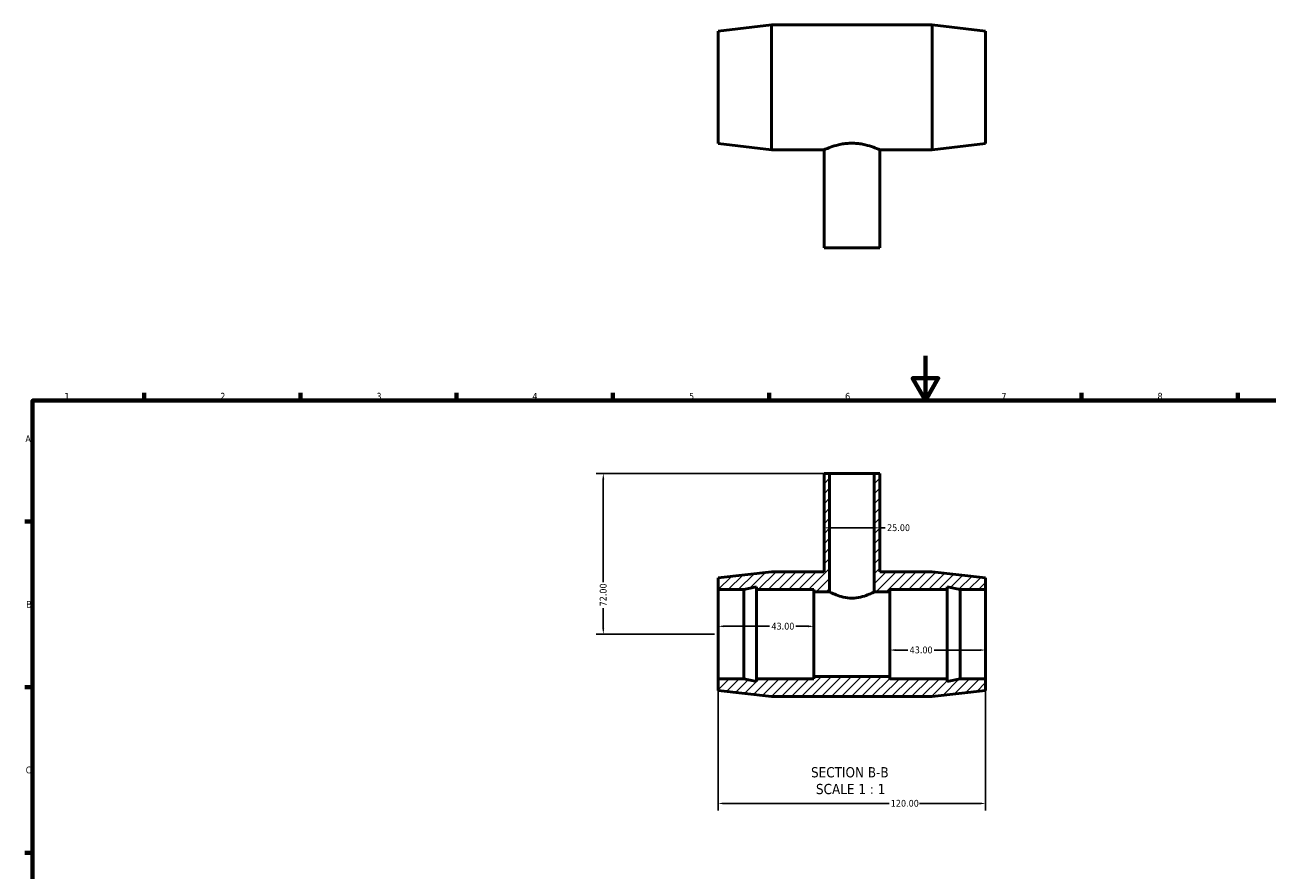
# Model space of a CAD drawing. Header units: millimetres. Extents: x 0 to 894, y -15 to 742.
# Tile 2 of 3: x 17 to 574, y 363 to 742. Entities that reach past the tile are written whole.
import ezdxf

# ---------------------------------------------------------------- set-up
doc = ezdxf.new("R2010")
doc.units = ezdxf.units.MM
for name, color, linetype, lineweight in [('Border (ANSI)', 7, 'Continuous', 70), ('Dimension (ANSI)', 7, 'Continuous', 25), ('Hatch (ANSI)', 7, 'Continuous', 18), ('Symbol (ANSI)', 7, 'Continuous', 25), ('Visible (ANSI)', 7, 'Continuous', 50)]:
    doc.layers.add(name, color=color, linetype=linetype, lineweight=lineweight)
doc.styles.add('Label Text (ANSI)', font='tahoma.ttf')
doc.styles.add('Note Text (ANSI)', font='tahoma.ttf')
doc.dimstyles.new('Default - mm (ANSI)', dxfattribs={"dimtxt": 3.048, "dimasz": 2.5, "dimexe": 3.175, "dimexo": 1.6002, "dimgap": 0.8, "dimtad": 0, "dimtoh": 1, "dimrnd": 1e-08, "dimzin": 4, "dimdsep": 46, "dimtxsty": 'Note Text (ANSI)', "dimcen": 0.09, "dimdle": 10, "dimclrd": 256, "dimclre": 256, "dimclrt": 230, "dimadec": 1, "dimazin": 1, "dimtfac": 1, "dimtofl": 0, "dimtmove": 0, "dimatfit": 3, "dimfxl": 1, "dimtolj": 1, "dimtzin": 4, "dimlwd": -1, "dimlwe": -1, "dimarcsym": 0})

# ---------------------------------------------------------------- blocks, each defined once
blk = doc.blocks.new('Borders Default Border')
at = {"layer": 'Border (ANSI)'}
for p, q in [((70.08, 574), (70.08, 577.45)), ((140.17, 574), (140.17, 577.45)), ((210.25, 574), (210.25, 577.45)), ((280.33, 574), (280.33, 577.45)), ((350.42, 574), (350.42, 577.45)), ((490.58, 574), (490.58, 577.45)), ((560.67, 574), (560.67, 577.45)), ((20, 519.75), (16.55, 519.75)), ((20, 445.5), (16.55, 445.5)), ((20, 371.25), (16.55, 371.25))]:
    blk.add_line(p, q, dxfattribs=at)
at = {"layer": 'Border (ANSI)', "flags": 128}
for points in [[(420.5, 594), (420.5, 574), (414.73, 584), (426.27, 584), (420.5, 574)], [(20, 20), (20, 574), (821, 574), (821, 20), (20, 20)]]:
    blk.add_lwpolyline(points, dxfattribs=at)
at = {"layer": 'Border (ANSI)', "color": 230, "true_color": 0xff0080, "char_height": 3.05, "attachment_point": 7, "style": 'Note Text (ANSI)'}
for s, insert in [('1', (34.35, 574.4)), ('2', (104.2, 574.4)), ('3', (174.26, 574.34)), ('4', (244.23, 574.4)), ('5', (314.48, 574.34)), ('6', (384.49, 574.34)), ('7', (454.6, 574.4)), ('8', (524.63, 574.33)), ('A', (16.78, 555.35)), ('B', (17.15, 481.1)), ('C', (16.95, 406.8))]:
    blk.add_mtext(s, dxfattribs=dict(at, insert=insert))
blk = doc.blocks.new('*D7')
at = {"layer": 'Defpoints', "color": 0, "transparency": 16777216}
for p in [(375.03, 516.94), (400.03, 516.94), (400.03, 516.94)]:
    blk.add_point(p, dxfattribs=at)
at = {"layer": 'Dimension (ANSI)', "transparency": 16777216}
for p, q in [((377.53, 516.94), (397.53, 516.94)), ((400.03, 516.94), (402.53, 516.94))]:
    blk.add_line(p, q, dxfattribs=at)
for points in [[(377.53, 517.35), (377.53, 516.52), (375.03, 516.94)], [(397.53, 517.35), (397.53, 516.52), (400.03, 516.94)]]:
    blk.add_solid(points, dxfattribs=at)
at = {"layer": 'Dimension (ANSI)', "color": 230, "true_color": 0xff0080, "transparency": 16777216, "insert": (403.33, 518.53), "char_height": 3.048, "attachment_point": 1, "style": 'Note Text (ANSI)'}
blk.add_mtext('\\A1;25.00', dxfattribs=at)
blk = doc.blocks.new('*D8')
at = {"layer": 'Defpoints', "color": 0, "transparency": 16777216}
for p in [(404.53, 469.25), (447.53, 469.25), (404.53, 462.14)]:
    blk.add_point(p, dxfattribs=at)
at = {"layer": 'Dimension (ANSI)', "transparency": 16777216}
for p, q in [((407.03, 462.14), (412.65, 462.14)), ((445.03, 462.14), (424.42, 462.14))]:
    blk.add_line(p, q, dxfattribs=at)
for points in [[(407.03, 462.56), (407.03, 461.72), (404.53, 462.14)], [(445.03, 462.56), (445.03, 461.72), (447.53, 462.14)]]:
    blk.add_solid(points, dxfattribs=at)
at = {"layer": 'Dimension (ANSI)', "color": 230, "true_color": 0xff0080, "transparency": 16777216, "insert": (413.45, 463.73), "char_height": 3.048, "attachment_point": 1, "style": 'Note Text (ANSI)'}
blk.add_mtext('\\A1;43.00', dxfattribs=at)
blk = doc.blocks.new('*D9')
at = {"layer": 'Defpoints', "color": 0, "transparency": 16777216}
for p in [(327.53, 449.25), (447.53, 449.25), (447.53, 393.38)]:
    blk.add_point(p, dxfattribs=at)
at = {"layer": 'Dimension (ANSI)', "transparency": 16777216}
for p, q in [((327.53, 447.65), (327.53, 390.21)), ((447.53, 447.65), (447.53, 390.21)), ((330.03, 393.38), (404.19, 393.38)), ((445.03, 393.38), (417.87, 393.38))]:
    blk.add_line(p, q, dxfattribs=at)
for points in [[(330.03, 393.8), (330.03, 392.96), (327.53, 393.38)], [(445.03, 393.8), (445.03, 392.96), (447.53, 393.38)]]:
    blk.add_solid(points, dxfattribs=at)
at = {"layer": 'Dimension (ANSI)', "color": 230, "true_color": 0xff0080, "transparency": 16777216, "insert": (404.99, 394.97), "char_height": 3.048, "attachment_point": 1, "style": 'Note Text (ANSI)'}
blk.add_mtext('\\A1;120.00', dxfattribs=at)
blk = doc.blocks.new('*D10')
at = {"layer": 'Defpoints', "color": 0, "transparency": 16777216}
for p in [(377.53, 541.25), (276.03, 469.25), (327.53, 469.25)]:
    blk.add_point(p, dxfattribs=at)
at = {"layer": 'Dimension (ANSI)', "transparency": 16777216}
for p, q in [((375.93, 541.25), (272.86, 541.25)), ((276.03, 538.75), (276.03, 492.57)), ((276.03, 471.75), (276.03, 480.92)), ((325.93, 469.25), (272.86, 469.25))]:
    blk.add_line(p, q, dxfattribs=at)
for points in [[(275.61, 538.75), (276.45, 538.75), (276.03, 541.25)], [(275.61, 471.75), (276.45, 471.75), (276.03, 469.25)]]:
    blk.add_solid(points, dxfattribs=at)
at = {"layer": 'Dimension (ANSI)', "color": 230, "true_color": 0xff0080, "transparency": 16777216, "insert": (274.44, 481.72), "char_height": 3.048, "attachment_point": 1, "rotation": 90, "style": 'Note Text (ANSI)'}
blk.add_mtext('\\A1;72.00', dxfattribs=at)
blk = doc.blocks.new('*D11')
at = {"layer": 'Defpoints', "color": 0, "transparency": 16777216}
for p in [(327.53, 469.25), (370.53, 472.78), (370.53, 469.25)]:
    blk.add_point(p, dxfattribs=at)
at = {"layer": 'Dimension (ANSI)', "transparency": 16777216}
for p, q in [((330.03, 472.78), (350.65, 472.78)), ((368.03, 472.78), (362.42, 472.78))]:
    blk.add_line(p, q, dxfattribs=at)
for points in [[(330.03, 473.2), (330.03, 472.37), (327.53, 472.78)], [(368.03, 473.2), (368.03, 472.37), (370.53, 472.78)]]:
    blk.add_solid(points, dxfattribs=at)
at = {"layer": 'Dimension (ANSI)', "color": 230, "true_color": 0xff0080, "transparency": 16777216, "insert": (351.45, 474.37), "char_height": 3.048, "attachment_point": 1, "style": 'Note Text (ANSI)'}
blk.add_mtext('\\A1;43.00', dxfattribs=at)

msp = doc.modelspace()

# ---------------------------------------------------------------- hatches: boundary and pattern name
at = {"layer": 'Hatch (ANSI)'}
h = msp.add_hatch(dxfattribs=at)
h.set_pattern_fill('ANSI31', color=256, scale=25.4, style=0)
h.set_pattern_definition([(45, (0, 0), (-2.245064, 2.245064), [])])
h.paths.add_polyline_path([(375.031, 541.249), (375.031, 497.249), (351.531, 497.249), (327.531, 494.449), (327.531, 489.249), (338.998, 489.249), (344.731, 490.468), (344.731, 489.249), (370.531, 489.249), (370.531, 488.249), (377.531, 488.249), (377.531, 541.249)])
h.paths.add_polyline_path([(400.031, 497.249), (400.031, 541.249), (397.531, 541.249), (397.531, 488.249), (404.531, 488.249), (404.531, 489.249), (430.331, 489.249), (430.331, 490.468), (436.065, 489.249), (447.531, 489.249), (447.531, 494.449), (423.531, 497.249)])
h.paths.add_polyline_path([(351.531, 441.249), (423.531, 441.249), (447.531, 444.049), (447.531, 449.249), (436.065, 449.249), (430.331, 448.03), (430.331, 449.249), (404.531, 449.249), (404.531, 450.249), (370.531, 450.249), (370.531, 449.249), (344.731, 449.249), (344.731, 448.03), (338.998, 449.249), (327.531, 449.249), (327.531, 444.049)])

# ---------------------------------------------------------------- linework, layer by layer
at = {"layer": 'Visible (ANSI)'}
for p, q in [((327.531, 739.621), (351.531, 742.421)), ((351.531, 686.421), (351.531, 742.421)), ((351.531, 742.421), (423.531, 742.421)), ((423.531, 686.421), (423.531, 742.421)), ((447.531, 739.621), (423.531, 742.421)), ((327.531, 689.221), (327.531, 739.621)), ((447.531, 689.221), (447.531, 739.621)), ((327.531, 689.221), (351.531, 686.421)), ((351.531, 686.421), (375.031, 686.421)), ((375.031, 642.421), (375.031, 686.421)), ((400.031, 642.421), (400.031, 686.421)), ((400.031, 686.421), (423.531, 686.421)), ((447.531, 689.221), (423.531, 686.421)), ((375.031, 642.421), (400.031, 642.421)), ((375.031, 541.249), (375.031, 497.249)), ((377.531, 541.249), (375.031, 541.249)), ((377.531, 488.249), (377.531, 541.249)), ((377.531, 541.249), (397.531, 541.249)), ((400.031, 541.249), (397.531, 541.249)), ((397.531, 541.249), (397.531, 488.249)), ((400.031, 497.249), (400.031, 541.249)), ((351.531, 497.249), (327.531, 494.449)), ((375.031, 497.249), (351.531, 497.249)), ((423.531, 497.249), (400.031, 497.249)), ((447.531, 494.449), (423.531, 497.249)), ((327.531, 494.449), (327.531, 489.249)), ((338.998, 489.249), (344.731, 490.468)), ((344.731, 490.468), (344.731, 489.249)), ((430.331, 489.249), (430.331, 490.468)), ((430.331, 490.468), (436.065, 489.249)), ((447.531, 489.249), (447.531, 494.449)), ((327.531, 489.249), (338.998, 489.249)), ((327.531, 449.249), (327.531, 489.249)), ((338.998, 449.249), (338.998, 489.249)), ((344.731, 489.249), (370.531, 489.249)), ((344.731, 449.249), (344.731, 489.249)), ((370.531, 489.249), (370.531, 488.249)), ((370.531, 488.249), (377.531, 488.249)), ((370.531, 450.249), (370.531, 488.249)), ((397.531, 488.249), (404.531, 488.249)), ((404.531, 488.249), (404.531, 489.249)), ((404.531, 489.249), (430.331, 489.249)), ((404.531, 450.249), (404.531, 488.249)), ((430.331, 449.249), (430.331, 489.249)), ((436.065, 489.249), (447.531, 489.249)), ((436.065, 449.249), (436.065, 489.249)), ((447.531, 449.249), (447.531, 489.249)), ((338.998, 449.249), (327.531, 449.249)), ((327.531, 449.249), (327.531, 444.049)), ((344.731, 448.03), (338.998, 449.249)), ((370.531, 449.249), (344.731, 449.249)), ((344.731, 449.249), (344.731, 448.03)), ((404.531, 450.249), (370.531, 450.249)), ((370.531, 450.249), (370.531, 449.249)), ((404.531, 449.249), (404.531, 450.249)), ((430.331, 449.249), (404.531, 449.249)), ((436.065, 449.249), (430.331, 448.03)), ((430.331, 448.03), (430.331, 449.249)), ((447.531, 449.249), (436.065, 449.249)), ((447.531, 444.049), (447.531, 449.249)), ((327.531, 444.049), (351.531, 441.249)), ((351.531, 441.249), (423.531, 441.249)), ((423.531, 441.249), (447.531, 444.049))]:
    msp.add_line(p, q, dxfattribs=at)
for points, knots in [([(375.031, 686.421), (375.031, 686.421), (375.109, 686.456), (375.43, 686.598), (375.675, 686.704), (376.637, 687.107), (377.596, 687.488), (379.791, 688.219), (381.181, 688.618), (383.484, 689.053), (384.288, 689.17), (385.913, 689.327), (386.733, 689.367), (387.531, 689.367)], [5.7396791, 5.7396791, 5.7396791, 5.7396791, 5.9786364, 5.9786364, 6.2175938, 6.2175938, 6.6955085, 6.6955085, 7.174207, 7.174207, 7.4135562, 7.4135562, 7.6529054, 7.6529054, 7.6529054, 7.6529054]), ([(387.531, 689.367), (388.329, 689.367), (389.15, 689.327), (390.774, 689.17), (391.578, 689.053), (393.881, 688.618), (395.272, 688.219), (397.467, 687.488), (398.425, 687.107), (399.388, 686.704), (399.632, 686.598), (399.954, 686.456), (400.031, 686.421), (400.031, 686.421)], [0, 0, 0, 0, 0.2393492, 0.2393492, 0.4786984, 0.4786984, 0.9573969, 0.9573969, 1.4353116, 1.4353116, 1.674269, 1.674269, 1.9132264, 1.9132264, 1.9132264, 1.9132264]), ([(387.531, 485.405), (386.244, 485.405), (384.895, 485.575), (382.442, 486.145), (381.336, 486.533), (379.588, 487.234), (378.822, 487.597), (377.793, 488.107), (377.531, 488.249), (377.531, 488.249)], [0, 0, 0, 0, 0.3860341, 0.3860341, 0.7720681, 0.7720681, 1.1567692, 1.1567692, 1.5414703, 1.5414703, 1.5414703, 1.5414703]), ([(397.531, 488.249), (397.531, 488.249), (397.27, 488.107), (396.241, 487.597), (395.475, 487.234), (393.727, 486.533), (392.62, 486.145), (390.167, 485.575), (388.818, 485.405), (387.531, 485.405)], [4.6244109, 4.6244109, 4.6244109, 4.6244109, 5.009112, 5.009112, 5.3938131, 5.3938131, 5.7798472, 5.7798472, 6.1658812, 6.1658812, 6.1658812, 6.1658812])]:
    msp.add_open_spline(points, degree=3, knots=knots, dxfattribs=at)

# ---------------------------------------------------------------- block references
msp.add_blockref('Borders Default Border', (0, 0))

# ---------------------------------------------------------------- texts
at = {"layer": 'Symbol (ANSI)', "char_height": 4.572, "attachment_point": 7, "style": 'Label Text (ANSI)'}
for s, insert in [('SECTION B-B', (369.203, 404.984)), ('SCALE 1 : 1', (371.426, 397.472))]:
    msp.add_mtext(s, dxfattribs=dict(at, insert=insert))

# ---------------------------------------------------------------- dimensions: what is measured, and where the dimension line sits
at = {"layer": 'Dimension (ANSI)'}
for base, p1, p2, angle, override, picture, middle in [((276.031, 469.249), (377.531, 541.249), (327.531, 469.249), 90, {"dimtoh": 0, "dimdec": 2, "dimtp": 0, "dimtm": 0, "dimtdec": 2, "dimatfit": 1}, '*D10', (276.031, 486.749)), ((400.031, 516.938), (375.031, 516.938), (400.031, 516.938), 180, {"dimtoh": 0, "dimdec": 2, "dimse1": 1, "dimse2": 1, "dimtp": 0, "dimtm": 0, "dimtdec": 2, "dimatfit": 2}, '*D7', (408.346, 516.938)), ((370.531, 472.783), (327.531, 469.249), (370.531, 469.249), 180, {"dimtoh": 0, "dimdec": 2, "dimse1": 1, "dimse2": 1, "dimtp": 0, "dimtm": 0, "dimtdec": 2, "dimatfit": 1}, '*D11', (356.531, 472.783)), ((404.531, 462.139), (447.531, 469.249), (404.531, 469.249), 180, {"dimtoh": 0, "dimdec": 2, "dimse1": 1, "dimse2": 1, "dimtp": 0, "dimtm": 0, "dimtdec": 2, "dimatfit": 1}, '*D8', (418.531, 462.139)), ((447.531, 393.381), (327.531, 449.249), (447.531, 449.249), 180, {"dimtoh": 0, "dimdec": 2, "dimtp": 0, "dimtm": 0, "dimtdec": 2, "dimatfit": 1}, '*D9', (411.031, 393.381))]:
    dim = msp.add_linear_dim(base=base, p1=p1, p2=p2, angle=angle, dimstyle='Default - mm (ANSI)', override=override, dxfattribs=at)
    dim.commit()
    dim.dimension.update_dxf_attribs({"geometry": picture, "text_midpoint": middle, "dimtype": 160})

doc.saveas('drawing.dxf')
